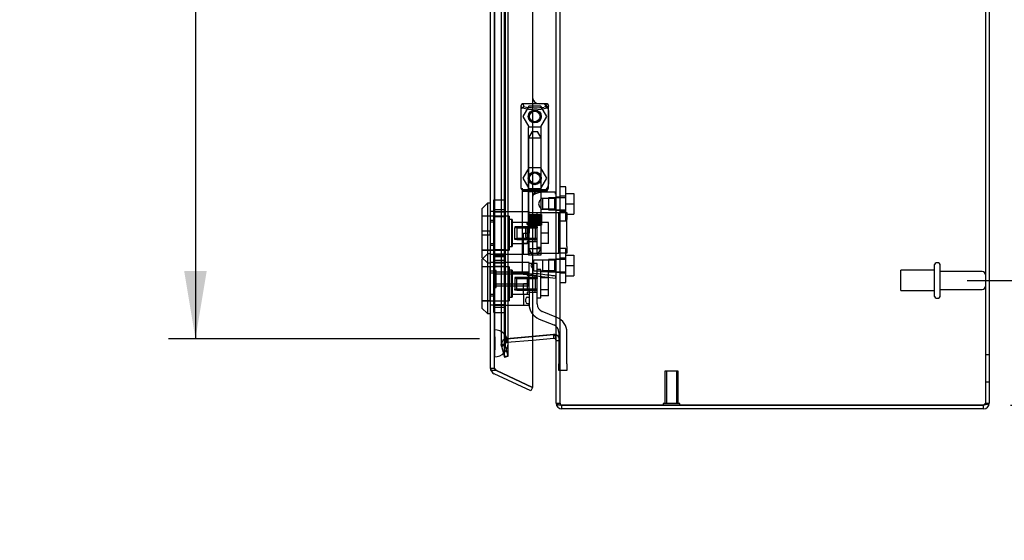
# Model space of a CAD drawing. Header units: inches. Extents: x 1 to 240, y -1 to 159.
# Tile 19 of 24: x 109 to 127, y 59 to 68. Entities that reach past the tile are written whole.
import ezdxf
from ezdxf.enums import TextEntityAlignment as Align
from ezdxf.lldxf.tags import DXFTag

# ---------------------------------------------------------------- set-up
doc = ezdxf.new("R2010")
doc.units = ezdxf.units.IN
doc.header["$MEASUREMENT"] = 0
for name, color, linetype in [('COM70220', 7, 'Continuous'), ('COM70706-7', 7, 'Continuous'), ('COM70712-7', 7, 'Continuous'), ('Default', 7, 'Continuous'), ('HNG86659-1', 7, 'Continuous'), ('HNG86659-2', 7, 'Continuous'), ('LOK10031', 7, 'Continuous'), ('LOK10031_CAM', 7, 'Continuous'), ('LOK10031_INSERT', 7, 'Continuous'), ('LOK10031_NUT', 7, 'Continuous'), ('LOK10031_SC', 7, 'Continuous'), ('SCS86661', 7, 'Continuous'), ('STD26089', 7, 'Continuous'), ('STD26258', 7, 'Continuous'), ('WAM30017', 7, 'Continuous')]:
    doc.layers.add(name, color=color, linetype=linetype)
doc.styles.add('SEACAD_Times_New_Roman', font='times.ttf')
tags = doc.linetypes.add('HIDDEN2', pattern=[0.1875, 0.125, -0.0625]).pattern_tags.tags
tags[6:7] = [DXFTag(74, 4), DXFTag(75, 0), DXFTag(340, '0'), DXFTag(46, 0.0), DXFTag(50, 0.0), DXFTag(44, 0.0), DXFTag(45, 0.0)]
tags[4:5] = [DXFTag(74, 4), DXFTag(75, 0), DXFTag(340, '0'), DXFTag(46, 0.0), DXFTag(50, 0.0), DXFTag(44, 0.0), DXFTag(45, 0.0)]
doc.dimstyles.new('HAMMOND_(STH_-_240x160)', dxfattribs={"dimtxt": 1, "dimasz": 1.25, "dimexe": 0.5, "dimexo": 0.5, "dimgap": 0.25, "dimtad": 0, "dimtih": 1, "dimtoh": 1, "dimzin": 0, "dimdsep": 46, "dimtxsty": 'SEACAD_Times_New_Roman', "dimblk1": '_SE_FILLED', "dimblk2": '_SE_FILLED', "dimsah": 1, "dimcen": 0.5, "dimadec": 0, "dimazin": 0, "dimtfac": 0.8, "dimtofl": 0, "dimtmove": 0, "dimatfit": 3, "dimfxl": 1, "dimtolj": 1, "dimtzin": 0, "dimarcsym": 0})

# ---------------------------------------------------------------- blocks, each defined once
blk = doc.blocks.new('SE2')
at = {"layer": 'COM70220', "color": 7, "linetype": 'HIDDEN2'}
for p, q in [((117.497, 62.591), (117.497, 89.71)), ((117.498, 62.591), (117.498, 89.71)), ((117.5, 62.591), (117.5, 89.71)), ((117.746, 62.591), (117.746, 89.71)), ((117.497, 62.092), (117.497, 62.591)), ((117.497, 62.59), (117.498, 62.59)), ((117.498, 62.092), (117.498, 62.591)), ((117.498, 62.59), (117.5, 62.341)), ((117.5, 62.341), (117.5, 62.591)), ((117.746, 62.341), (117.746, 62.591)), ((117.5, 62.341), (117.498, 62.092)), ((117.498, 62.092), (117.497, 62.092))]:
    blk.add_line(p, q, dxfattribs=at)
for start, end in [(0, 90), (270, 360)]:
    blk.add_arc((117.496, 62.341), 0.25, start, end, dxfattribs=at)
at = {"layer": 'COM70706-7', "color": 7, "linetype": 'HIDDEN2'}
for p, q in [((126.562, 94.772), (126.562, 61.236)), ((118.706, 61.237), (118.706, 91.023)), ((117.68, 62.105), (117.68, 90.195)), ((117.749, 62.105), (117.749, 90.195)), ((117.621, 89.981), (117.621, 62.319)), ((117.693, 89.981), (117.693, 62.319)), ((118.706, 65.041), (118.634, 65.041)), ((118.634, 64.801), (118.706, 64.801)), ((118.706, 63.899), (118.634, 63.899)), ((118.634, 63.659), (118.706, 63.659)), ((117.72, 62.427), (118.589, 62.503)), ((118.589, 62.503), (117.72, 62.427)), ((117.726, 62.427), (117.72, 62.427)), ((117.726, 62.355), (117.72, 62.427)), ((117.726, 62.427), (118.197, 62.468)), ((118.197, 62.396), (117.726, 62.355)), ((118.595, 62.503), (118.589, 62.503)), ((118.589, 62.502), (118.589, 62.503)), ((118.634, 62.395), (118.706, 62.395)), ((118.634, 62.395), (118.706, 62.395)), ((117.693, 62.319), (117.621, 62.319)), ((117.621, 62.319), (117.625, 62.31)), ((117.693, 62.319), (117.621, 62.319)), ((117.625, 62.291), (117.621, 62.319)), ((117.625, 62.31), (117.694, 62.31)), ((117.68, 62.105), (117.625, 62.31)), ((117.625, 62.291), (117.694, 62.31)), ((117.625, 62.291), (117.68, 62.087)), ((117.693, 62.319), (117.694, 62.31)), ((117.694, 62.31), (117.693, 62.319)), ((117.749, 62.105), (117.694, 62.31)), ((117.68, 62.105), (117.749, 62.105)), ((117.68, 62.087), (117.749, 62.105)), ((117.749, 62.105), (117.749, 62.105)), ((126.634, 62.128), (126.562, 62.128)), ((126.562, 61.628), (126.634, 61.628)), ((118.634, 61.237), (118.706, 61.237)), ((118.634, 61.236), (118.706, 61.236)), ((118.706, 61.236), (118.706, 61.237)), ((126.562, 61.236), (126.634, 61.236))]:
    blk.add_line(p, q, dxfattribs=at)
at = {"layer": 'COM70706-7', "color": 7, "linetype": 'Continuous'}
for p, q in [((126.634, 94.772), (126.634, 61.236)), ((118.634, 61.237), (118.634, 91.023)), ((118.197, 62.468), (118.595, 62.503)), ((118.595, 62.431), (118.197, 62.396)), ((118.595, 62.431), (118.589, 62.502)), ((118.634, 61.236), (118.634, 61.237)), ((118.742, 61.201), (126.526, 61.201)), ((118.742, 61.128), (118.742, 61.2)), ((126.526, 61.2), (118.742, 61.2)), ((126.526, 61.128), (118.742, 61.128)), ((126.526, 61.128), (126.526, 61.2))]:
    blk.add_line(p, q, dxfattribs=at)
at = {"layer": 'COM70706-7', "color": 7, "linetype": 'HIDDEN2'}
for centre, radius, start, end in [((117.729, 62.319), 0.108, 94.9859, 180.0141), ((117.729, 62.319), 0.108, 95, 180), ((118.598, 62.395), 0.108, 359.9883, 95.0117), ((118.598, 62.395), 0.108, 0, 95), ((117.729, 62.319), 0.036, 95, 180), ((118.742, 61.237), 0.036, 179.9988, 270.0012), ((118.742, 61.236), 0.036, 180, 270), ((126.526, 61.236), 0.036, 294.0223, 0)]:
    blk.add_arc(centre, radius, start, end, dxfattribs=at)
at = {"layer": 'COM70706-7', "color": 7, "linetype": 'Continuous'}
for centre, radius, start, end in [((118.598, 62.395), 0.036, 0, 95), ((118.742, 61.236), 0.108, 180, 270), ((126.526, 61.236), 0.108, 270, 0), ((126.526, 61.236), 0.036, 270, 294.0223)]:
    blk.add_arc(centre, radius, start, end, dxfattribs=at)
at = {"layer": 'COM70706-7', "color": 7, "linetype": 'HIDDEN2'}
for points, knots in [([(117.726, 62.427), (117.724, 62.426), (117.722, 62.425), (117.719, 62.423), (117.717, 62.421), (117.713, 62.416), (117.711, 62.412), (117.706, 62.404), (117.705, 62.399), (117.702, 62.39), (117.7, 62.385), (117.697, 62.37), (117.696, 62.36), (117.694, 62.34), (117.693, 62.329), (117.693, 62.319)], [0, 0, 0, 0, 0.0625, 0.0625, 0.125, 0.125, 0.25, 0.25, 0.375, 0.375, 0.5, 0.5, 0.75, 0.75, 1, 1, 1, 1]), ([(126.526, 61.201), (126.531, 61.204), (126.536, 61.207), (126.544, 61.213), (126.548, 61.216), (126.555, 61.221), (126.558, 61.224), (126.561, 61.23), (126.562, 61.233), (126.562, 61.236)], [0, 0, 0, 0, 0.25, 0.25, 0.5, 0.5, 0.75, 0.75, 1, 1, 1, 1])]:
    blk.add_open_spline(points, degree=3, knots=knots, dxfattribs=at)
at = {"layer": 'COM70706-7', "color": 7, "linetype": 'Continuous'}
for points, knots in [([(118.634, 62.395), (118.634, 62.406), (118.634, 62.417), (118.631, 62.439), (118.63, 62.45), (118.626, 62.465), (118.624, 62.47), (118.621, 62.48), (118.618, 62.485), (118.615, 62.491), (118.613, 62.493), (118.61, 62.497), (118.609, 62.499), (118.605, 62.501), (118.603, 62.502), (118.599, 62.503), (118.597, 62.503), (118.595, 62.503)], [0, 0, 0, 0, 0.25, 0.25, 0.5, 0.5, 0.625, 0.625, 0.75, 0.75, 0.8125, 0.8125, 0.875, 0.875, 0.9375, 0.9375, 1, 1, 1, 1]), ([(118.634, 61.237), (118.634, 61.236), (118.634, 61.234), (118.635, 61.232), (118.636, 61.23), (118.639, 61.226), (118.644, 61.222), (118.652, 61.217), (118.66, 61.213), (118.673, 61.209), (118.685, 61.206), (118.701, 61.203), (118.716, 61.202), (118.729, 61.201), (118.736, 61.201), (118.74, 61.201), (118.742, 61.201)], [0, 0, 0, 0, 0.039636, 0.079299, 0.119013, 0.178729, 0.298914, 0.359673, 0.482664, 0.545167, 0.672093, 0.736684, 0.867476, 0.933623, 0.966797, 1, 1, 1, 1]), ([(126.526, 61.201), (126.54, 61.204), (126.554, 61.207), (126.581, 61.213), (126.593, 61.216), (126.613, 61.221), (126.621, 61.224), (126.631, 61.23), (126.634, 61.233), (126.634, 61.236)], [0, 0, 0, 0, 0.25, 0.25, 0.5, 0.5, 0.75, 0.75, 1, 1, 1, 1])]:
    blk.add_open_spline(points, degree=3, knots=knots, dxfattribs=at)
at = {"layer": 'COM70712-7', "color": 7, "linetype": 'Continuous'}
for p, q in [((118.197, 90.773), (118.197, 61.528)), ((117.424, 61.878), (117.424, 90.423)), ((117.429, 61.845), (117.43, 61.845)), ((117.43, 61.838), (117.43, 61.845)), ((117.532, 61.838), (117.43, 61.838)), ((117.532, 61.838), (118.197, 61.528)), ((118.197, 61.528), (117.532, 61.838)), ((118.166, 61.463), (117.487, 61.78)), ((118.197, 61.528), (118.166, 61.463))]:
    blk.add_line(p, q, dxfattribs=at)
at = {"layer": 'COM70712-7', "color": 7, "linetype": 'HIDDEN2'}
for p, q in [((117.496, 61.878), (117.496, 90.423)), ((118.371, 66.77), (118.322, 66.77)), ((118.496, 66.645), (118.496, 65.282)), ((118.322, 65.157), (118.371, 65.157)), ((117.496, 64.776), (117.494, 64.776)), ((117.496, 64.579), (117.424, 64.579)), ((117.496, 64.182), (117.424, 64.182)), ((117.496, 63.985), (117.494, 63.985)), ((117.496, 63.838), (117.494, 63.838)), ((117.496, 63.641), (117.424, 63.641)), ((117.496, 63.244), (117.424, 63.244)), ((117.496, 63.047), (117.494, 63.047)), ((117.496, 61.878), (117.424, 61.878)), ((117.43, 61.845), (117.53, 61.845)), ((117.532, 61.838), (117.517, 61.845))]:
    blk.add_line(p, q, dxfattribs=at)
for centre in [(118.24, 66.535), (118.24, 65.394)]:
    blk.add_circle(centre, 0.12, dxfattribs=at)
for centre, radius, start, end in [((118.322, 66.895), 0.125, 180, 270), ((118.371, 66.645), 0.125, 0, 90), ((118.322, 65.032), 0.125, 90, 180), ((118.371, 65.282), 0.125, 270, 0), ((117.532, 61.878), 0.036, 180, 245)]:
    blk.add_arc(centre, radius, start, end, dxfattribs=at)
at = {"layer": 'COM70712-7', "color": 7, "linetype": 'Continuous'}
for start, end in [(180, 197.5839), (197.5839, 245)]:
    blk.add_arc((117.532, 61.878), 0.108, start, end, dxfattribs=at)
blk.add_ellipse((117.532, 61.878), major_axis=(0.108, 0), ratio=0.9073, start_param=3.141593, end_param=3.481043, dxfattribs=at)
at = {"layer": 'COM70712-7', "color": 7, "linetype": 'HIDDEN2'}
for centre, major_axis, ratio, start_param, end_param in [((117.532, 61.878), (0.036, 0), 0.9073, 3.141593, 4.665617), ((117.532, 68.254), (0, -6.415), 0.005612, 6.236413, 6.283185)]:
    blk.add_ellipse(centre, major_axis=major_axis, ratio=ratio, start_param=start_param, end_param=end_param, dxfattribs=at)
at = {"layer": 'HNG86659-1', "color": 7, "linetype": 'HIDDEN2'}
for p, q in [((118.456, 66.77), (118.022, 66.77)), ((118.047, 66.712), (118.024, 66.77)), ((118.046, 66.715), (118.025, 66.77)), ((118.434, 66.712), (118.456, 66.77)), ((118.435, 66.715), (118.456, 66.77)), ((117.985, 66.732), (117.985, 65.217)), ((117.985, 66.731), (118.005, 66.682)), ((118.047, 66.712), (118.046, 66.715)), ((118.434, 66.712), (118.435, 66.715)), ((118.496, 66.731), (118.476, 66.682)), ((118.496, 65.217), (118.496, 66.732)), ((118.12, 66.327), (118.12, 65.169)), ((118.349, 66.338), (118.132, 66.338)), ((118.361, 65.169), (118.361, 66.327)), ((118.004, 65.212), (118.004, 65.177)), ((118.004, 65.138), (118.004, 63.657)), ((118.024, 65.157), (118.322, 65.157)), ((118.322, 65.157), (118.024, 65.157)), ((118.456, 65.177), (118.025, 65.177)), ((118.12, 65.169), (118.109, 65.157)), ((118.109, 65.157), (118.12, 65.146)), ((118.361, 65.169), (118.12, 65.169)), ((118.12, 65.146), (118.361, 65.146)), ((118.12, 65.146), (118.12, 63.988)), ((118.372, 65.157), (118.361, 65.169)), ((118.361, 65.146), (118.372, 65.157)), ((118.361, 65.017), (118.361, 65.146)), ((118.622, 65.138), (118.361, 65.138)), ((118.371, 65.157), (118.457, 65.157)), ((118.457, 65.157), (118.371, 65.157)), ((118.477, 65.177), (118.477, 65.212)), ((118.38, 65.018), (118.36, 65.018)), ((118.613, 65.018), (118.38, 65.018)), ((118.613, 65.018), (118.38, 65.018)), ((118.38, 65.018), (118.38, 64.824)), ((118.634, 65.039), (118.613, 65.018)), ((118.613, 64.824), (118.613, 65.018)), ((118.36, 64.824), (118.38, 64.824)), ((118.361, 63.988), (118.361, 64.825)), ((118.38, 64.824), (118.613, 64.824)), ((118.613, 64.824), (118.38, 64.824)), ((118.613, 64.824), (118.634, 64.803)), ((118.132, 63.976), (118.349, 63.976)), ((118.221, 63.876), (118.165, 63.779)), ((118.221, 63.683), (118.221, 63.876)), ((118.38, 63.876), (118.221, 63.876)), ((118.613, 63.876), (118.38, 63.876)), ((118.613, 63.876), (118.38, 63.876)), ((118.38, 63.876), (118.38, 63.683)), ((118.634, 63.898), (118.613, 63.876)), ((118.613, 63.683), (118.613, 63.876)), ((118.165, 63.779), (118.221, 63.683)), ((118.221, 63.683), (118.38, 63.683)), ((118.38, 63.683), (118.613, 63.683)), ((118.613, 63.683), (118.38, 63.683)), ((118.613, 63.683), (118.634, 63.661)), ((118.039, 63.618), (118.181, 63.6)), ((118.164, 63.602), (118.623, 63.545)), ((118.181, 63.6), (118.621, 63.545))]:
    blk.add_line(p, q, dxfattribs=at)
for centre, radius in [((118.24, 66.535), 0.118), ((118.24, 66.535), 0.0968), ((118.24, 66.535), 0.0968), ((118.24, 65.394), 0.118), ((118.24, 65.394), 0.0968), ((118.24, 65.394), 0.0968)]:
    blk.add_circle(centre, radius, dxfattribs=at)
for centre, radius, start, end in [((118.024, 66.731), 0.0392, 106.467, 168.78), ((118.023, 66.721), 0.0491, 88.6161, 102.0318), ((118.438, 66.83), 0.429, 188.1861, 189.6334), ((118.458, 66.721), 0.0491, 77.9682, 91.3839), ((118.043, 66.83), 0.429, 350.3666, 351.8139), ((118.457, 66.731), 0.0392, 11.22, 73.533), ((118.028, 66.732), 0.0432, 170.3107, 181.0665), ((117.924, 66.035), 0.706, 84.0827, 84.9945), ((118.029, 66.676), 0.0255, 130.6693, 167.2932), ((118.262, 67.504), 0.846, 252.8757, 268.5407), ((118.22, 67.497), 0.839, 271.3912, 287.1924), ((118.451, 66.676), 0.0255, 12.7068, 49.3307), ((118.557, 66.035), 0.706, 95.0056, 95.9172), ((118.453, 66.732), 0.0432, 358.9335, 9.6893), ((118.132, 66.327), 0.0118, 90, 180), ((118.349, 66.327), 0.0118, 0, 90), ((118.024, 65.215), 0.039, 178.4395, 188.4336), ((117.924, 65.918), 0.711, 274.9928, 275.9147), ((118.024, 65.217), 0.0395, 190.0421, 269.2684), ((118.038, 65.211), 0.0339, 178.5961, 269.1461), ((118.024, 65.177), 0.0197, 180, 270), ((118.024, 65.138), 0.0197, 90, 180), ((118.025, 65.219), 0.0417, 269.1335, 269.9996), ((118.443, 65.211), 0.0339, 270.8567, 9.3811), ((118.456, 65.219), 0.0417, 270.0004, 270.8665), ((118.456, 65.217), 0.0395, 270.7315, 349.9579), ((118.457, 65.177), 0.0197, 270, 360), ((118.457, 65.138), 0.0197, 0, 90), ((118.557, 65.918), 0.711, 264.0854, 265.0071), ((118.457, 65.215), 0.039, 351.5664, 1.5605), ((118.622, 65.126), 0.0118, 88.3734, 89.9992), ((117.423, 65.758), 1.368, 331.1816, 331.5055), ((118.622, 65.126), 0.0118, 0, 88.3726), ((118.132, 63.988), 0.0118, 180, 270), ((118.349, 63.988), 0.0118, 270, 0), ((118.044, 63.657), 0.0394, 179.9592, 262.875), ((118.622, 63.557), 0.0118, 262.875, 274.4046), ((118.589, 63.561), 0.0401, 21.8367, 34.9857), ((118.622, 63.557), 0.0118, 274.3868, 294.9231), ((117.972, 63.535), 0.656, 0.9731, 3.5902), ((118.622, 63.557), 0.0118, 294.9228, 0)]:
    blk.add_arc(centre, radius, start, end, dxfattribs=at)
for centre, major_axis, ratio, start_param, end_param in [((118.025, 66.758), (0, -0.0118), 0.049276, 3.017238, 3.218468), ((118.456, 66.758), (0, -0.0118), 0.049276, 3.064718, 3.265947), ((118.24, 66.722), (-0.203, 0), 0.124034, 0.458693, 2.593243)]:
    blk.add_ellipse(centre, major_axis=major_axis, ratio=ratio, start_param=start_param, end_param=end_param, dxfattribs=at)
for points, knots in [([(118.013, 66.695), (118.015, 66.699), (118.017, 66.702), (118.023, 66.707), (118.027, 66.709), (118.032, 66.711), (118.034, 66.712), (118.037, 66.713), (118.039, 66.713), (118.043, 66.713), (118.044, 66.713), (118.046, 66.713), (118.046, 66.713), (118.047, 66.712)], [0, 0, 0, 0, 0.25, 0.25, 0.5, 0.5, 0.625, 0.625, 0.75, 0.75, 0.875, 0.875, 1, 1, 1, 1]), ([(118.468, 66.695), (118.466, 66.699), (118.464, 66.702), (118.458, 66.707), (118.454, 66.709), (118.449, 66.711), (118.447, 66.712), (118.443, 66.713), (118.442, 66.713), (118.438, 66.713), (118.437, 66.713), (118.435, 66.713), (118.434, 66.713), (118.434, 66.712)], [0, 0, 0, 0, 0.25, 0.25, 0.5, 0.5, 0.625, 0.625, 0.75, 0.75, 0.875, 0.875, 1, 1, 1, 1]), ([(118.229, 65.098), (118.234, 65.101), (118.24, 65.103), (118.251, 65.107), (118.257, 65.11), (118.273, 65.116), (118.285, 65.12), (118.307, 65.128), (118.318, 65.131), (118.34, 65.136), (118.351, 65.138), (118.361, 65.138)], [0, 0, 0, 0, 0.125, 0.125, 0.25, 0.25, 0.5, 0.5, 0.75, 0.75, 1, 1, 1, 1]), ([(118.625, 65.105), (118.625, 65.114), (118.625, 65.122), (118.625, 65.131), (118.625, 65.134), (118.624, 65.136), (118.624, 65.137), (118.624, 65.137), (118.624, 65.137), (118.623, 65.138), (118.623, 65.138), (118.623, 65.138), (118.623, 65.138), (118.623, 65.138)], [0, 0, 0, 0, 0.5, 0.5, 0.75, 0.75, 0.875, 0.875, 0.9375, 0.9375, 0.96875, 0.96875, 1, 1, 1, 1]), ([(118.625, 65.105), (118.628, 65.105), (118.63, 65.105), (118.633, 65.105), (118.634, 65.104), (118.634, 65.104)], [0, 0, 0, 0, 0.5, 0.5, 1, 1, 1, 1]), ([(118.361, 65.018), (118.361, 65.018), (118.351, 65.006), (118.333, 64.981), (118.326, 64.971), (118.316, 64.948), (118.312, 64.935), (118.311, 64.908), (118.316, 64.895), (118.326, 64.872), (118.333, 64.862), (118.345, 64.845), (118.35, 64.838), (118.358, 64.827), (118.36, 64.824), (118.361, 64.824), (118.361, 64.824), (118.361, 64.824)], [0.2503152, 0.2503152, 0.2503152, 0.2503152, 0.375, 0.375, 0.4375, 0.4375, 0.5, 0.5, 0.5625, 0.5625, 0.625, 0.625, 0.6875, 0.6875, 0.75, 0.75, 0.7505722, 0.7505722, 0.7505722, 0.7505722]), ([(118.177, 63.619), (118.128, 63.627), (118.084, 63.634), (118.022, 63.647), (118.004, 63.653), (118.004, 63.657)], [0, 0, 0, 0, 0.5, 0.5, 1, 1, 1, 1]), ([(118.177, 63.619), (118.177, 63.616), (118.177, 63.613), (118.177, 63.608), (118.177, 63.606), (118.176, 63.603), (118.176, 63.603), (118.175, 63.602), (118.175, 63.602), (118.172, 63.601), (118.171, 63.602), (118.167, 63.602), (118.166, 63.602), (118.164, 63.602)], [0, 0, 0, 0, 0.25, 0.25, 0.5, 0.5, 0.625, 0.625, 0.75, 0.75, 0.875, 0.875, 1, 1, 1, 1]), ([(118.229, 63.633), (118.228, 63.633), (118.228, 63.633), (118.227, 63.633), (118.226, 63.633), (118.224, 63.632), (118.223, 63.632), (118.22, 63.631), (118.218, 63.63), (118.211, 63.629), (118.207, 63.627), (118.194, 63.624), (118.186, 63.622), (118.177, 63.619)], [0, 0, 0, 0, 0.03125, 0.03125, 0.0625, 0.0625, 0.125, 0.125, 0.25, 0.25, 0.5, 0.5, 1, 1, 1, 1]), ([(118.622, 63.584), (118.596, 63.587), (118.57, 63.59), (118.544, 63.594), (118.439, 63.607), (118.334, 63.62), (118.229, 63.633)], [0, 0, 0, 0, 0.198595, 0.198595, 0.198595, 1, 1, 1, 1]), ([(118.626, 63.576), (118.628, 63.576), (118.631, 63.576), (118.633, 63.576), (118.634, 63.577), (118.634, 63.577)], [0, 0, 0, 0, 0.5, 0.5, 1, 1, 1, 1])]:
    blk.add_open_spline(points, degree=3, knots=knots, dxfattribs=at)
at = {"layer": 'HNG86659-2', "color": 7, "linetype": 'HIDDEN2'}
for p, q in [((118.191, 66.26), (118.122, 66.142)), ((118.191, 66.26), (118.29, 66.26)), ((118.359, 66.142), (118.29, 66.26)), ((118.122, 66.142), (118.359, 66.142)), ((118.122, 66.142), (118.122, 64.724)), ((118.359, 64.724), (118.359, 66.142)), ((118.117, 64.724), (118.121, 64.724)), ((118.117, 64.724), (118.117, 64.527)), ((118.118, 64.724), (118.118, 64.527)), ((118.119, 64.724), (118.119, 64.527)), ((118.121, 64.724), (118.126, 64.724)), ((118.121, 64.724), (118.121, 64.527)), ((118.123, 64.724), (118.123, 64.527)), ((118.126, 64.724), (118.144, 64.724)), ((118.126, 64.724), (118.126, 64.527)), ((118.128, 64.724), (118.128, 64.527)), ((118.13, 64.724), (118.13, 64.527)), ((118.138, 64.724), (118.138, 64.527)), ((118.138, 64.724), (118.138, 64.527)), ((118.144, 64.724), (118.152, 64.724)), ((118.144, 64.724), (118.144, 64.527)), ((118.152, 64.724), (118.154, 64.724)), ((118.152, 64.724), (118.152, 64.527)), ((118.154, 64.724), (118.183, 64.724)), ((118.154, 64.724), (118.154, 64.527)), ((118.162, 64.724), (118.162, 64.527)), ((118.171, 64.724), (118.171, 64.527)), ((118.175, 64.724), (118.175, 64.527)), ((118.183, 64.724), (118.192, 64.724)), ((118.183, 64.724), (118.183, 64.527)), ((118.192, 64.724), (118.197, 64.724)), ((118.192, 64.724), (118.192, 64.527)), ((118.197, 64.724), (118.233, 64.724)), ((118.197, 64.724), (118.197, 64.527)), ((118.208, 64.724), (118.208, 64.527)), ((118.216, 64.724), (118.216, 64.527)), ((118.222, 64.724), (118.222, 64.527)), ((118.233, 64.724), (118.24, 64.724)), ((118.233, 64.724), (118.233, 64.527)), ((118.24, 64.724), (118.248, 64.724)), ((118.24, 64.724), (118.24, 64.527)), ((118.248, 64.724), (118.283, 64.724)), ((118.248, 64.724), (118.248, 64.527)), ((118.259, 64.724), (118.259, 64.527)), ((118.265, 64.724), (118.265, 64.527)), ((118.273, 64.724), (118.273, 64.527)), ((118.283, 64.724), (118.288, 64.724)), ((118.283, 64.724), (118.283, 64.527)), ((118.288, 64.724), (118.297, 64.724)), ((118.288, 64.724), (118.288, 64.527)), ((118.297, 64.724), (118.326, 64.724)), ((118.297, 64.724), (118.297, 64.527)), ((118.306, 64.724), (118.306, 64.527)), ((118.31, 64.724), (118.31, 64.527)), ((118.319, 64.724), (118.319, 64.527)), ((118.326, 64.724), (118.328, 64.724)), ((118.326, 64.724), (118.326, 64.527)), ((118.328, 64.724), (118.337, 64.724)), ((118.328, 64.724), (118.328, 64.527)), ((118.337, 64.724), (118.355, 64.724)), ((118.337, 64.724), (118.337, 64.527)), ((118.343, 64.724), (118.343, 64.527)), ((118.343, 64.724), (118.343, 64.527)), ((118.351, 64.724), (118.351, 64.527)), ((118.353, 64.724), (118.353, 64.527)), ((118.355, 64.724), (118.36, 64.724)), ((118.355, 64.724), (118.355, 64.527)), ((118.358, 64.724), (118.358, 64.527)), ((118.36, 64.724), (118.363, 64.724)), ((118.36, 64.724), (118.36, 64.527)), ((118.362, 64.724), (118.362, 64.527)), ((118.363, 64.724), (118.363, 64.527)), ((118.363, 64.527), (118.363, 64.724)), ((118.117, 64.527), (118.121, 64.527)), ((118.121, 64.527), (118.126, 64.527)), ((118.122, 64.527), (118.122, 64.094)), ((118.126, 64.527), (118.144, 64.527)), ((118.144, 64.527), (118.152, 64.527)), ((118.152, 64.527), (118.154, 64.527)), ((118.154, 64.527), (118.183, 64.527)), ((118.183, 64.527), (118.192, 64.527)), ((118.192, 64.527), (118.197, 64.527)), ((118.197, 64.527), (118.233, 64.527)), ((118.233, 64.527), (118.24, 64.527)), ((118.24, 64.527), (118.248, 64.527)), ((118.248, 64.527), (118.283, 64.527)), ((118.283, 64.527), (118.288, 64.527)), ((118.288, 64.527), (118.297, 64.527)), ((118.297, 64.527), (118.326, 64.527)), ((118.326, 64.527), (118.328, 64.527)), ((118.328, 64.527), (118.337, 64.527)), ((118.337, 64.527), (118.355, 64.527)), ((118.355, 64.527), (118.36, 64.527)), ((118.359, 64.094), (118.359, 64.527)), ((118.36, 64.527), (118.363, 64.527)), ((118.122, 64.094), (118.359, 64.094)), ((118.122, 64.094), (118.191, 63.976)), ((118.29, 63.976), (118.359, 64.094))]:
    blk.add_line(p, q, dxfattribs=at)
at = {"layer": 'LOK10031', "color": 7, "linetype": 'Continuous'}
for p, q in [((117.364, 64.93), (117.264, 64.83)), ((117.364, 64.93), (117.364, 63.83)), ((117.424, 64.93), (117.364, 64.93)), ((117.264, 64.83), (117.264, 63.93)), ((117.264, 63.93), (117.364, 63.83)), ((117.283, 63.911), (117.264, 63.893)), ((117.264, 63.893), (117.264, 62.993)), ((117.364, 63.83), (117.364, 62.893)), ((117.364, 63.83), (117.424, 63.83)), ((117.264, 62.993), (117.364, 62.893)), ((117.364, 62.893), (117.424, 62.893))]:
    blk.add_line(p, q, dxfattribs=at)
at = {"layer": 'LOK10031', "color": 7, "linetype": 'HIDDEN2'}
for p, q in [((117.494, 64.776), (117.424, 64.776)), ((117.494, 64.776), (117.494, 64.611)), ((118.134, 64.773), (117.494, 64.773)), ((118.134, 64.773), (118.134, 64.757)), ((117.764, 64.695), (117.264, 64.695)), ((117.494, 64.611), (117.424, 64.611)), ((117.494, 64.611), (117.494, 64.149)), ((117.764, 64.695), (117.764, 64.065)), ((117.824, 64.63), (117.764, 64.63)), ((117.824, 64.63), (117.824, 64.13)), ((118.134, 64.574), (117.824, 64.574)), ((118.034, 63.988), (118.034, 64.38)), ((118.034, 64.38), (118.134, 64.38)), ((118.134, 64.501), (118.134, 64.38)), ((117.264, 64.065), (117.764, 64.065)), ((117.494, 64.149), (117.424, 64.149)), ((117.494, 64.149), (117.494, 63.985)), ((117.764, 64.13), (117.824, 64.13)), ((117.824, 64.187), (118.034, 64.187)), ((118.134, 64.187), (118.034, 64.187)), ((117.364, 63.993), (117.283, 63.911)), ((117.424, 63.993), (117.364, 63.993)), ((117.494, 63.985), (117.424, 63.985)), ((117.494, 63.838), (117.424, 63.838)), ((117.494, 63.988), (118.034, 63.988)), ((117.494, 63.838), (117.494, 63.674)), ((118.134, 63.835), (117.494, 63.835)), ((118.034, 63.988), (118.134, 63.988)), ((118.134, 63.988), (118.134, 64.007)), ((118.134, 63.332), (118.134, 63.835)), ((117.764, 63.758), (117.264, 63.758)), ((117.494, 63.674), (117.424, 63.674)), ((117.494, 63.674), (117.494, 63.212)), ((117.764, 63.758), (117.764, 63.128)), ((117.824, 63.693), (117.764, 63.693)), ((117.824, 63.693), (117.824, 63.193)), ((118.134, 63.636), (117.824, 63.636)), ((118.034, 63.249), (118.034, 63.443)), ((118.134, 63.443), (118.034, 63.443)), ((117.264, 63.128), (117.764, 63.128)), ((117.494, 63.212), (117.424, 63.212)), ((117.494, 63.212), (117.494, 63.047)), ((117.764, 63.193), (117.824, 63.193)), ((117.824, 63.249), (118.034, 63.249)), ((118.034, 63.249), (118.034, 63.05)), ((118.034, 63.249), (118.134, 63.249)), ((117.494, 63.047), (117.424, 63.047)), ((117.494, 63.05), (118.034, 63.05)), ((118.034, 63.05), (118.134, 63.05)), ((118.134, 63.05), (118.134, 63.069))]:
    blk.add_line(p, q, dxfattribs=at)
at = {"layer": 'LOK10031_CAM', "color": 7, "linetype": 'HIDDEN2'}
for p, q in [((118.134, 64.757), (118.322, 64.757)), ((118.134, 64.501), (118.134, 64.757)), ((118.284, 64.007), (118.284, 64.757)), ((118.322, 64.757), (118.59, 64.757)), ((118.59, 64.757), (118.684, 64.757)), ((118.684, 64.757), (118.834, 64.757)), ((118.684, 64.632), (118.684, 64.757)), ((118.834, 64.757), (118.834, 64.632)), ((118.684, 64.132), (118.684, 64.632)), ((118.834, 64.132), (118.834, 64.632)), ((118.074, 64.302), (118.074, 64.462)), ((118.104, 64.492), (118.134, 64.492)), ((118.134, 64.539), (118.284, 64.539)), ((118.134, 64.007), (118.134, 64.38)), ((118.104, 64.272), (118.134, 64.272)), ((118.134, 64.224), (118.284, 64.224)), ((118.684, 64.007), (118.684, 64.132)), ((118.834, 64.132), (118.834, 64.007)), ((118.134, 64.007), (118.322, 64.007)), ((118.322, 64.007), (118.59, 64.007)), ((118.59, 64.007), (118.684, 64.007)), ((118.834, 64.007), (118.684, 64.007)), ((118.284, 63.819), (118.134, 63.819)), ((118.284, 63.444), (118.284, 63.819)), ((118.134, 63.602), (118.284, 63.602)), ((118.134, 63.332), (118.134, 63.069)), ((118.134, 63.287), (118.284, 63.287)), ((118.284, 63.069), (118.284, 63.444)), ((118.074, 63.107), (118.074, 63.167)), ((118.104, 63.197), (118.134, 63.197)), ((118.104, 63.077), (118.134, 63.077)), ((118.647, 62.821), (118.378, 62.93)), ((118.322, 62.791), (118.59, 62.682)), ((118.684, 62.543), (118.684, 61.964)), ((118.834, 61.964), (118.834, 62.543)), ((118.684, 61.839), (118.684, 61.964)), ((118.834, 61.839), (118.684, 61.839)), ((118.834, 61.964), (118.834, 61.839))]:
    blk.add_line(p, q, dxfattribs=at)
for centre, radius, start, end in [((118.104, 64.462), 0.03, 90, 180), ((118.104, 64.302), 0.03, 180, 270), ((118.104, 63.167), 0.03, 90, 180), ((118.104, 63.107), 0.03, 180, 270), ((118.434, 63.069), 0.3, 180, 247.9806), ((118.434, 63.069), 0.15, 180, 247.9806), ((118.534, 62.543), 0.3, 0, 67.9806), ((118.534, 62.543), 0.15, 0, 67.9806)]:
    blk.add_arc(centre, radius, start, end, dxfattribs=at)
at = {"layer": 'LOK10031_INSERT', "color": 7, "linetype": 'HIDDEN2'}
for p, q in [((117.749, 64.693), (117.264, 64.693)), ((117.749, 64.693), (117.749, 64.068)), ((117.809, 64.63), (117.749, 64.63)), ((117.809, 64.63), (117.809, 64.13)), ((118.099, 64.574), (117.809, 64.574)), ((118.099, 64.536), (118.099, 64.574)), ((117.264, 64.42), (117.414, 64.42)), ((117.414, 64.34), (117.414, 64.42)), ((118.249, 64.498), (117.874, 64.498)), ((117.874, 64.498), (117.874, 64.479)), ((117.874, 64.282), (117.874, 64.479)), ((118.249, 64.479), (117.874, 64.479)), ((118.099, 64.536), (118.249, 64.536)), ((118.099, 64.495), (118.099, 64.266)), ((118.249, 64.495), (118.099, 64.495)), ((118.249, 64.495), (118.249, 64.536)), ((118.249, 64.495), (118.249, 64.266)), ((117.414, 64.34), (117.264, 64.34)), ((117.874, 64.282), (118.249, 64.282)), ((117.874, 64.262), (117.874, 64.282)), ((118.249, 64.262), (117.874, 64.262)), ((118.099, 64.266), (118.249, 64.266)), ((118.099, 64.224), (118.099, 64.187)), ((118.134, 64.224), (118.099, 64.224)), ((118.249, 64.224), (118.249, 64.266)), ((117.264, 64.068), (117.749, 64.068)), ((117.749, 64.13), (117.809, 64.13)), ((117.809, 64.187), (118.099, 64.187)), ((117.414, 63.753), (117.264, 63.753)), ((117.414, 63.753), (117.414, 63.755)), ((117.749, 63.755), (117.414, 63.755)), ((117.414, 63.133), (117.414, 63.753)), ((117.749, 63.13), (117.749, 63.755)), ((117.809, 63.693), (117.749, 63.693)), ((117.809, 63.193), (117.809, 63.693)), ((118.099, 63.636), (117.809, 63.636)), ((118.249, 63.561), (117.874, 63.561)), ((117.874, 63.561), (117.874, 63.541)), ((117.874, 63.541), (117.874, 63.344)), ((118.249, 63.541), (117.874, 63.541)), ((118.099, 63.599), (118.099, 63.636)), ((118.099, 63.599), (118.249, 63.599)), ((118.099, 63.557), (118.099, 63.328)), ((118.249, 63.557), (118.099, 63.557)), ((118.249, 63.557), (118.249, 63.599)), ((118.249, 63.557), (118.249, 63.328)), ((117.874, 63.344), (118.249, 63.344)), ((117.874, 63.324), (117.874, 63.344)), ((118.249, 63.324), (117.874, 63.324)), ((118.099, 63.328), (118.249, 63.328)), ((118.099, 63.287), (118.099, 63.249)), ((118.134, 63.287), (118.099, 63.287)), ((118.249, 63.287), (118.249, 63.328)), ((117.264, 63.133), (117.414, 63.133)), ((117.414, 63.133), (117.414, 63.13)), ((117.414, 63.13), (117.749, 63.13)), ((117.749, 63.193), (117.809, 63.193)), ((117.809, 63.249), (118.099, 63.249))]:
    blk.add_line(p, q, dxfattribs=at)
at = {"layer": 'LOK10031_NUT', "color": 7, "linetype": 'HIDDEN2'}
for p, q in [((117.481, 64.686), (117.481, 64.992)), ((117.481, 64.992), (117.696, 64.992)), ((117.696, 64.686), (117.696, 64.992)), ((117.481, 64.813), (117.696, 64.813)), ((117.696, 64.764), (117.481, 64.764)), ((117.481, 64.074), (117.481, 64.686)), ((117.481, 64.686), (117.696, 64.686)), ((117.696, 64.074), (117.696, 64.686)), ((117.481, 63.768), (117.481, 64.074)), ((117.481, 64.074), (117.696, 64.074)), ((117.696, 63.768), (117.696, 64.074)), ((117.481, 63.996), (117.696, 63.996)), ((117.481, 63.973), (117.696, 63.973)), ((117.481, 63.947), (117.696, 63.947)), ((117.481, 63.876), (117.696, 63.876)), ((117.696, 63.826), (117.481, 63.826)), ((117.481, 63.443), (117.481, 63.768)), ((117.481, 63.768), (117.696, 63.768)), ((117.696, 63.443), (117.696, 63.768)), ((117.481, 62.913), (117.481, 63.443)), ((117.481, 63.443), (117.696, 63.443)), ((117.696, 62.913), (117.696, 63.443)), ((117.481, 63.059), (117.696, 63.059)), ((117.481, 63.01), (117.696, 63.01)), ((117.481, 62.913), (117.696, 62.913))]:
    blk.add_line(p, q, dxfattribs=at)
at = {"layer": 'LOK10031_SC', "color": 7, "linetype": 'HIDDEN2'}
for p, q in [((118.354, 64.643), (118.284, 64.643)), ((118.354, 64.643), (118.354, 64.118)), ((118.491, 64.573), (118.354, 64.573)), ((118.491, 64.38), (118.491, 64.573)), ((117.909, 64.498), (117.909, 64.262)), ((118.284, 64.498), (117.909, 64.498)), ((117.909, 64.474), (118.284, 64.474)), ((118.284, 64.498), (118.284, 64.474)), ((118.491, 64.38), (118.354, 64.38)), ((118.491, 64.188), (118.491, 64.38)), ((117.909, 64.286), (118.284, 64.286)), ((117.909, 64.262), (118.284, 64.262)), ((118.284, 64.262), (118.284, 64.286)), ((118.284, 64.118), (118.354, 64.118)), ((118.491, 64.188), (118.354, 64.188)), ((118.354, 63.705), (118.284, 63.705)), ((118.354, 63.18), (118.354, 63.705)), ((118.491, 63.665), (118.354, 63.665)), ((118.491, 63.554), (118.491, 63.665)), ((117.909, 63.324), (117.909, 63.561)), ((118.284, 63.561), (117.909, 63.561)), ((117.909, 63.537), (118.284, 63.537)), ((118.284, 63.561), (118.284, 63.537)), ((118.491, 63.554), (118.354, 63.554)), ((118.491, 63.331), (118.491, 63.554)), ((117.909, 63.349), (118.284, 63.349)), ((117.909, 63.324), (118.284, 63.324)), ((118.284, 63.324), (118.284, 63.349)), ((118.491, 63.331), (118.354, 63.331)), ((118.491, 63.22), (118.491, 63.331)), ((118.284, 63.18), (118.354, 63.18)), ((118.491, 63.22), (118.354, 63.22))]:
    blk.add_line(p, q, dxfattribs=at)
at = {"layer": 'SCS86661', "color": 7, "linetype": 'HIDDEN2'}
for p, q in [((118.13, 66.727), (118.019, 66.535)), ((118.351, 66.727), (118.13, 66.727)), ((118.462, 66.535), (118.351, 66.727)), ((118.019, 66.535), (118.13, 66.344)), ((118.351, 66.344), (118.462, 66.535)), ((118.13, 66.344), (118.351, 66.344)), ((118.13, 65.585), (118.019, 65.394)), ((118.351, 65.585), (118.13, 65.585)), ((118.462, 65.394), (118.351, 65.585)), ((118.019, 65.394), (118.13, 65.202)), ((118.351, 65.202), (118.462, 65.394)), ((118.13, 65.202), (118.351, 65.202)), ((118.811, 65.113), (118.961, 65.113)), ((118.961, 65.113), (118.961, 64.921)), ((118.496, 65.034), (118.496, 64.808)), ((118.811, 65.034), (118.496, 65.034)), ((118.496, 64.808), (118.811, 64.808)), ((118.811, 64.921), (118.961, 64.921)), ((118.961, 64.921), (118.961, 64.73)), ((118.811, 64.73), (118.961, 64.73)), ((118.496, 63.892), (118.496, 63.666)), ((118.811, 63.892), (118.496, 63.892)), ((118.811, 63.971), (118.961, 63.971)), ((118.961, 63.971), (118.961, 63.779)), ((118.496, 63.666), (118.811, 63.666)), ((118.811, 63.779), (118.961, 63.779)), ((118.961, 63.779), (118.961, 63.588)), ((118.811, 63.588), (118.961, 63.588))]:
    blk.add_line(p, q, dxfattribs=at)
for centre in [(118.24, 66.535), (118.24, 65.394)]:
    blk.add_circle(centre, 0.113, dxfattribs=at)
at = {"layer": 'STD26089', "color": 7, "linetype": 'HIDDEN2'}
for p, q in [((125, 63.316), (125, 63.691)), ((125.625, 63.691), (125, 63.691)), ((125.625, 63.208), (125.625, 63.798)), ((125.695, 63.828), (125.655, 63.828)), ((125.725, 63.208), (125.725, 63.798)), ((126.502, 63.669), (125.725, 63.669)), ((125, 63.316), (125.625, 63.316)), ((125.725, 63.337), (126.502, 63.337)), ((125.655, 63.178), (125.695, 63.178))]:
    blk.add_line(p, q, dxfattribs=at)
for centre, radius, start, end in [((125.655, 63.798), 0.03, 90, 180), ((125.695, 63.798), 0.03, 0, 90), ((126.502, 63.609), 0.06, 0, 90), ((126.502, 63.397), 0.06, 270, 0), ((125.655, 63.208), 0.03, 180, 270), ((125.695, 63.208), 0.03, 270, 0)]:
    blk.add_arc(centre, radius, start, end, dxfattribs=at)
at = {"layer": 'STD26258', "color": 7, "linetype": 'HIDDEN2'}
for p, q in [((117.527, 63.685), (117.496, 63.685)), ((117.527, 63.372), (117.527, 63.685)), ((118.121, 63.654), (117.527, 63.654)), ((118.121, 63.404), (118.121, 63.654)), ((118.121, 63.623), (117.527, 63.623)), ((117.496, 63.372), (117.527, 63.372)), ((118.121, 63.434), (117.527, 63.434)), ((117.527, 63.404), (118.121, 63.404)), ((120.891, 61.825), (120.641, 61.825)), ((120.641, 61.825), (120.641, 61.232)), ((120.672, 61.825), (120.672, 61.232)), ((120.86, 61.825), (120.86, 61.232)), ((120.891, 61.232), (120.891, 61.825)), ((120.922, 61.232), (120.61, 61.232)), ((120.61, 61.232), (120.61, 61.201)), ((120.922, 61.201), (120.922, 61.232))]:
    blk.add_line(p, q, dxfattribs=at)
at = {"layer": 'STD26258', "color": 7, "linetype": 'Continuous'}
for p, q in [((120.61, 61.201), (120.61, 61.2)), ((120.922, 61.2), (120.922, 61.201))]:
    blk.add_line(p, q, dxfattribs=at)
at = {"layer": 'WAM30017', "color": 7, "linetype": 'HIDDEN2'}
for p, q in [((118.811, 65.234), (118.706, 65.234)), ((118.811, 64.609), (118.811, 65.234)), ((118.811, 65.059), (118.706, 65.059)), ((118.706, 64.784), (118.811, 64.784)), ((118.706, 64.609), (118.811, 64.609)), ((118.811, 64.092), (118.706, 64.092)), ((118.811, 63.467), (118.811, 64.092)), ((118.811, 63.917), (118.706, 63.917)), ((118.706, 63.642), (118.811, 63.642)), ((118.706, 63.467), (118.811, 63.467))]:
    blk.add_line(p, q, dxfattribs=at)
blk = doc.blocks.new('DMBLK109')
at = {"layer": 'Default', "linetype": 'Continuous', "transparency": 16777216}
for points in [[(134.165, 64.753), (133.748, 64.753), (133.956, 63.503)], [(134.165, 59.95), (133.956, 61.2), (133.748, 59.95)]]:
    blk.add_hatch(color=7, dxfattribs=at).paths.add_polyline_path(points)
at = {"layer": 'Default', "color": 7, "linetype": 'Continuous', "transparency": 16777216}
for p, q in [((133.956, 63.503), (133.956, 66.003)), ((126.225, 63.503), (134.456, 63.503)), ((127.026, 61.2), (134.456, 61.2)), ((133.956, 58.7), (133.956, 61.2))]:
    blk.add_line(p, q, dxfattribs=at)
at = {"layer": 'Default', "color": 7, "linetype": 'Continuous', "transparency": 16777216, "style": 'SEACAD_Times_New_Roman'}
for s, p in [('I/S', (134.768, 62.852)), ('2.30', (131.414, 62.852))]:
    blk.add_text(s, height=1, dxfattribs=at).set_placement(p, align=Align.TOP_LEFT)
blk = doc.blocks.new('_SE_FILLED')
at = {"color": 0}
blk.add_line((0, 0), (-1, 0), dxfattribs=at)
blk.add_solid([(0, 0), (-1, -0.1665), (-1, 0.1665), (0, 0)], dxfattribs=at)
blk = doc.blocks.new('DMBLK110')
at = {"layer": 'Default', "linetype": 'Continuous', "transparency": 16777216}
for points in [[(134.165, 87.503), (133.956, 88.753), (133.748, 87.503)], [(134.165, 64.753), (133.748, 64.753), (133.956, 63.503)]]:
    blk.add_hatch(color=7, dxfattribs=at).paths.add_polyline_path(points)
at = {"layer": 'Default', "color": 7, "linetype": 'Continuous', "transparency": 16777216}
for p, q in [((126.225, 88.753), (134.456, 88.753)), ((133.956, 76.978), (133.956, 88.753)), ((133.956, 63.503), (133.956, 75.628)), ((126.225, 63.503), (134.456, 63.503))]:
    blk.add_line(p, q, dxfattribs=at)
at = {"layer": 'Default', "color": 7, "linetype": 'Continuous', "transparency": 16777216, "style": 'SEACAD_Times_New_Roman'}
blk.add_text('25.25', height=1, dxfattribs=at).set_placement((132.25, 76.628), align=Align.TOP_LEFT)
blk = doc.blocks.new('DMBLK130')
at = {"layer": 'Default', "linetype": 'Continuous', "transparency": 16777216}
for points in [[(111.765, 88.647), (112.181, 88.647), (111.973, 89.897)], [(111.765, 63.677), (111.973, 62.427), (112.181, 63.677)]]:
    blk.add_hatch(color=7, dxfattribs=at).paths.add_polyline_path(points)
at = {"layer": 'Default', "color": 7, "linetype": 'Continuous', "transparency": 16777216}
for p, q in [((117.17, 89.897), (111.473, 89.897)), ((111.973, 89.897), (111.973, 77.012)), ((111.973, 72.312), (111.973, 62.427)), ((117.22, 62.427), (111.473, 62.427))]:
    blk.add_line(p, q, dxfattribs=at)
at = {"layer": 'Default', "color": 7, "linetype": 'Continuous', "transparency": 16777216, "style": 'SEACAD_Times_New_Roman'}
for s, p in [('27.47', (110.267, 76.662)), ('DOOR ', (109.686, 75.162)), ('OPENING', (108.727, 73.662))]:
    blk.add_text(s, height=1, dxfattribs=at).set_placement(p, align=Align.TOP_LEFT)

msp = doc.modelspace()

# ---------------------------------------------------------------- block references
at = {"layer": 'Default'}
msp.add_blockref('SE2', (0, 0), dxfattribs=at)

# ---------------------------------------------------------------- dimensions: what is measured, and where the dimension line sits
at = {"layer": 'Default', "color": 7, "linetype": 'Continuous'}
for base, p1, p2, angle, text, picture, middle, dimtype in [((111.973, 89.897), (117.67, 89.897), (117.72, 62.427), 270.1031, '\\A1;<>\\PDOOR \\XOPENING', 'DMBLK130', (111.973, 76.162), 161), ((133.956, 63.503), (125.725, 63.503), (125.725, 88.753), 90, '\\A1;<>', 'DMBLK110', (133.956, 76.128), 161), ((133.956, 63.503), (126.526, 61.2), (125.725, 63.503), 90, '\\A1;<> I/S', 'DMBLK109', (133.956, 62.352), 160)]:
    dim = msp.add_linear_dim(base=base, p1=p1, p2=p2, angle=angle, text=text, dimstyle='HAMMOND_(STH_-_240x160)', dxfattribs=at)
    dim.commit()
    dim.dimension.update_dxf_attribs({"geometry": picture, "text_midpoint": middle, "dimtype": dimtype})

doc.saveas('drawing.dxf')
